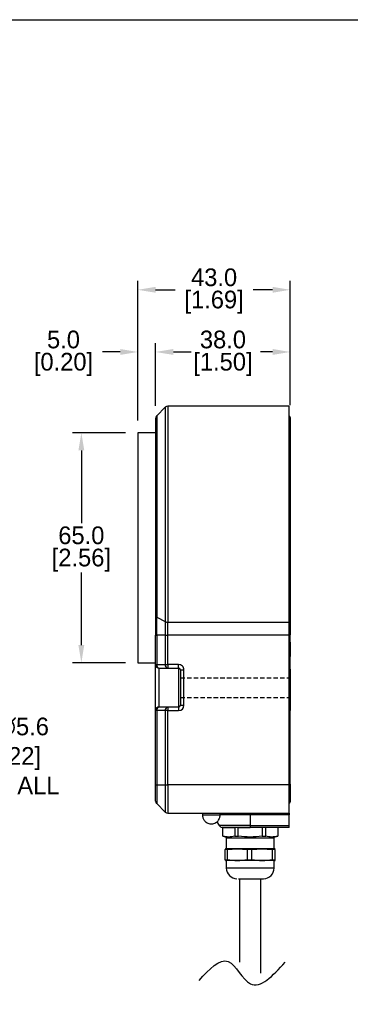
# Model space of a CAD drawing. Header units: inches. Extents: x 0 to 559, y 0 to 432.
# Tile 3 of 6: x 186 to 279, y 154 to 432. Entities that reach past the tile are written whole.
import ezdxf

# ---------------------------------------------------------------- set-up
doc = ezdxf.new("R2010")
doc.units = ezdxf.units.IN
doc.header["$LTSCALE"] = 10
doc.header["$MEASUREMENT"] = 0
doc.linetypes.add('HIDDEN2', pattern=[0.1875, 0.125, -0.0625])
doc.layers.add('DIMENSIONS', color=140, linetype='Continuous')
doc.layers.add('HIDDEN', color=102, linetype='HIDDEN2')
doc.dimstyles.get("Standard").update_dxf_attribs({"dimtxt": 5, "dimasz": 5, "dimexe": 2.5, "dimexo": 3.5, "dimgap": 1, "dimtad": 0, "dimtih": 1, "dimtoh": 1, "dimdec": 1, "dimzin": 0, "dimdsep": 46, "dimtxsty": 'Standard', "dimcen": 0, "dimadec": 0, "dimazin": 0, "dimtfac": 1, "dimtdec": 1, "dimtofl": 0, "dimtmove": 0, "dimatfit": 3, "dimfxl": 0, "dimtolj": 1, "dimtzin": 0, "dimarcsym": 0})

# ---------------------------------------------------------------- blocks, each defined once
blk = doc.blocks.new('*D24')
at = {"layer": 'DEFPOINTS', "color": 0}
for p in [(134.3, 245.19), (137.93, 240.93)]:
    blk.add_point(p, dxfattribs=at)
at = {"layer": 'DIMENSIONS', "color": 0, "lineweight": -2}
for p, q in [((152.58, 223.71), (141.17, 237.12)), ((157.58, 223.71), (152.58, 223.71))]:
    blk.add_line(p, q, dxfattribs=at)
at = {"layer": 'DIMENSIONS', "color": 0}
blk.add_solid([(141.81, 237.66), (140.54, 236.58), (137.93, 240.93)], dxfattribs=at)
at = {"layer": 'DIMENSIONS', "color": 0, "insert": (180.25, 223.71), "char_height": 5, "attachment_point": 5}
blk.add_mtext('\\A1; 2 X ∅5.6\\P [∅0.22]\\P THRU ALL', dxfattribs=at)
blk = doc.blocks.new('*D25')
at = {"layer": 'DEFPOINTS', "color": 0}
for p in [(219.47, 337.9), (224.47, 319.14), (219.47, 315.06)]:
    blk.add_point(p, dxfattribs=at)
at = {"layer": 'DIMENSIONS', "color": 0, "lineweight": -2}
for p, q in [((219.47, 318.56), (219.47, 340.4)), ((224.47, 322.64), (224.47, 340.4)), ((214.47, 337.9), (209.47, 337.9)), ((229.47, 337.9), (234.47, 337.9))]:
    blk.add_line(p, q, dxfattribs=at)
at = {"layer": 'DIMENSIONS', "color": 0}
for points in [[(214.47, 338.74), (214.47, 337.07), (219.47, 337.9)], [(229.47, 338.74), (229.47, 337.07), (224.47, 337.9)]]:
    blk.add_solid(points, dxfattribs=at)
at = {"layer": 'DIMENSIONS', "color": 0, "char_height": 5, "attachment_point": 5}
for s, insert in [('\\A1;5.0', (198.47, 341.4)), ('\\A1;[0.20]', (198.47, 334.4))]:
    blk.add_mtext(s, dxfattribs=dict(at, insert=insert))
blk = doc.blocks.new('*D26')
at = {"layer": 'DEFPOINTS', "color": 0}
for p in [(262.47, 337.9), (224.47, 319.14), (262.47, 319.36)]:
    blk.add_point(p, dxfattribs=at)
at = {"layer": 'DIMENSIONS', "color": 0, "lineweight": -2}
for p, q in [((224.47, 322.64), (224.47, 340.4)), ((262.47, 322.86), (262.47, 340.4)), ((229.47, 337.9), (232.89, 337.9)), ((257.47, 337.9), (254.06, 337.9))]:
    blk.add_line(p, q, dxfattribs=at)
at = {"layer": 'DIMENSIONS', "color": 0}
for points in [[(229.47, 338.74), (229.47, 337.07), (224.47, 337.9)], [(257.47, 338.74), (257.47, 337.07), (262.47, 337.9)]]:
    blk.add_solid(points, dxfattribs=at)
at = {"layer": 'DIMENSIONS', "color": 0, "char_height": 5, "attachment_point": 5}
for s, insert in [('\\A1;38.0', (243.47, 341.4)), ('\\A1;[1.50]', (243.47, 334.4))]:
    blk.add_mtext(s, dxfattribs=dict(at, insert=insert))
blk = doc.blocks.new('*D27')
at = {"layer": 'DEFPOINTS', "color": 0}
for p in [(262.47, 355.47), (262.47, 319.36), (219.47, 315.06)]:
    blk.add_point(p, dxfattribs=at)
at = {"layer": 'DIMENSIONS', "color": 0, "lineweight": -2}
for p, q in [((219.47, 318.56), (219.47, 357.97)), ((262.47, 322.86), (262.47, 357.97)), ((224.47, 355.47), (229.97, 355.47)), ((257.47, 355.47), (251.97, 355.47))]:
    blk.add_line(p, q, dxfattribs=at)
at = {"layer": 'DIMENSIONS', "color": 0}
for points in [[(224.47, 356.3), (224.47, 354.64), (219.47, 355.47)], [(257.47, 356.3), (257.47, 354.64), (262.47, 355.47)]]:
    blk.add_solid(points, dxfattribs=at)
at = {"layer": 'DIMENSIONS', "color": 0, "char_height": 5, "attachment_point": 5}
for s, insert in [('\\A1;43.0', (240.97, 358.97)), ('\\A1;[1.69]', (240.97, 351.97))]:
    blk.add_mtext(s, dxfattribs=dict(at, insert=insert))
blk = doc.blocks.new('*D35')
at = {"layer": 'DEFPOINTS', "color": 0}
for p in [(219.47, 315.06), (203.51, 250.06), (219.47, 250.06)]:
    blk.add_point(p, dxfattribs=at)
at = {"layer": 'DIMENSIONS', "color": 0, "lineweight": -2}
for p, q in [((215.97, 315.06), (201.01, 315.06)), ((203.51, 310.06), (203.51, 289.56)), ((203.51, 255.06), (203.51, 275.56)), ((215.97, 250.06), (201.01, 250.06))]:
    blk.add_line(p, q, dxfattribs=at)
at = {"layer": 'DIMENSIONS', "color": 0}
for points in [[(202.68, 310.06), (204.34, 310.06), (203.51, 315.06)], [(202.68, 255.06), (204.34, 255.06), (203.51, 250.06)]]:
    blk.add_solid(points, dxfattribs=at)
at = {"layer": 'DIMENSIONS', "color": 0, "char_height": 5, "attachment_point": 5}
for s, insert in [('\\A1;65.0', (203.51, 286.06)), ('\\A1;[2.56]', (203.51, 279.06))]:
    blk.add_mtext(s, dxfattribs=dict(at, insert=insert))

msp = doc.modelspace()

# ---------------------------------------------------------------- linework, layer by layer
at = {"color": 7, "linetype": 'Continuous'}
for p, q in [((227.18, 322.27), (224.77, 319.85)), ((262.17, 322.56), (227.89, 322.56)), ((262.17, 261.56), (262.17, 322.56)), ((224.47, 315.06), (219.47, 315.06)), ((219.47, 315.06), (219.47, 250.06)), ((224.77, 262.98), (227.18, 261.71)), ((224.77, 257.88), (224.77, 262.98)), ((227.18, 261.71), (227.18, 257.88)), ((227.89, 261.56), (262.17, 261.56)), ((227.89, 257.88), (227.89, 261.56)), ((262.17, 257.88), (262.17, 261.56)), ((224.47, 257.88), (224.77, 257.88)), ((224.47, 249.56), (224.47, 257.88)), ((227.18, 257.88), (224.77, 257.88)), ((224.77, 257.88), (224.77, 249.56)), ((227.18, 257.88), (227.89, 257.88)), ((227.18, 257.88), (227.18, 249.56)), ((262.17, 257.88), (227.89, 257.88)), ((227.89, 249.56), (227.89, 257.88)), ((262.17, 215.56), (262.17, 257.88)), ((262.47, 255.86), (262.47, 257.94)), ((262.47, 248.25), (262.47, 251.86)), ((219.47, 250.06), (224.47, 250.06)), ((224.47, 249.56), (224.77, 249.56)), ((224.77, 249.56), (227.18, 249.56)), ((225.47, 248.56), (227.89, 248.56)), ((225.47, 237.56), (225.47, 248.56)), ((227.18, 249.56), (227.89, 249.56)), ((230.97, 249.56), (227.89, 249.56)), ((227.89, 249.56), (227.89, 248.56)), ((227.89, 248.56), (230.97, 248.56)), ((230.97, 248.56), (230.97, 249.56)), ((230.97, 248.56), (230.97, 237.56)), ((231.47, 248.06), (231.47, 238.06)), ((231.47, 248.06), (232.47, 248.06)), ((232.47, 238.06), (232.47, 248.06)), ((224.77, 236.56), (224.47, 236.56)), ((224.47, 215.56), (224.47, 236.56)), ((227.18, 236.56), (224.77, 236.56)), ((224.77, 236.56), (224.77, 215.56)), ((227.89, 237.56), (225.47, 237.56)), ((227.89, 236.56), (227.18, 236.56)), ((227.18, 236.56), (227.18, 215.56)), ((230.97, 237.56), (227.89, 237.56)), ((227.89, 237.56), (227.89, 236.56)), ((227.89, 215.56), (227.89, 236.56)), ((227.89, 236.56), (230.97, 236.56)), ((230.97, 237.56), (230.97, 236.56)), ((231.47, 238.06), (232.47, 238.06)), ((262.47, 215.76), (262.47, 236.56)), ((224.47, 215.56), (224.77, 215.56)), ((224.77, 215.56), (227.18, 215.56)), ((224.77, 215.56), (224.77, 210.27)), ((227.18, 215.56), (227.18, 207.85)), ((227.18, 215.56), (227.89, 215.56)), ((262.17, 215.56), (227.89, 215.56)), ((227.89, 215.56), (227.89, 207.56)), ((262.17, 207.56), (262.17, 215.56)), ((227.18, 207.85), (224.77, 210.27)), ((227.89, 207.56), (262.17, 207.56)), ((237.67, 207.56), (237.67, 207.06)), ((242.67, 207.06), (242.67, 207.56)), ((251.17, 207.56), (251.17, 207.06)), ((262.17, 207.06), (251.17, 207.06)), ((251.17, 207.06), (251.17, 204.06)), ((262.17, 207.56), (262.17, 207.06)), ((262.17, 204.06), (262.17, 207.06)), ((241.76, 205.14), (242.38, 204.06)), ((243.42, 201.03), (243.42, 203.56)), ((243.42, 203.56), (246.8, 203.56)), ((245.24, 203.63), (245.27, 203.56)), ((246.8, 203.56), (246.8, 201.03)), ((247.8, 203.56), (246.8, 203.56)), ((247.8, 201.03), (247.8, 203.56)), ((247.8, 203.56), (251.17, 203.56)), ((251.17, 204.06), (262.17, 204.06)), ((251.17, 204.06), (251.17, 203.56)), ((262.17, 203.56), (251.17, 203.56)), ((254.55, 203.56), (254.55, 201.03)), ((255.55, 201.03), (255.55, 203.56)), ((258.92, 203.56), (258.92, 201.03)), ((262.17, 203.56), (262.17, 204.06)), ((243.42, 201.03), (245.17, 200.56)), ((243.42, 201.03), (243.45, 201.03)), ((244.42, 200.56), (244.42, 197.56)), ((244.42, 200.56), (251.17, 200.56)), ((246.8, 201.03), (246.77, 201.03)), ((246.8, 201.03), (247.3, 201.03)), ((247.3, 201.03), (247.8, 201.03)), ((247.8, 201.03), (247.85, 201.03)), ((251.17, 200.56), (257.92, 200.56)), ((254.55, 201.03), (254.5, 201.03)), ((254.55, 201.03), (255.05, 201.03)), ((255.05, 201.03), (255.55, 201.03)), ((255.55, 201.03), (255.57, 201.03)), ((257.17, 200.56), (258.92, 201.03)), ((257.92, 197.56), (257.92, 200.56)), ((258.92, 201.03), (258.9, 201.03)), ((244.42, 197.56), (244.17, 197.49)), ((244.42, 197.56), (251.17, 197.56)), ((251.17, 197.56), (257.92, 197.56)), ((258.18, 197.49), (257.92, 197.56)), ((244.17, 197.48), (244.1, 197.29)), ((244.37, 197.29), (244.1, 197.29)), ((244.1, 194.43), (244.1, 197.29)), ((244.65, 197.29), (244.37, 197.29)), ((244.65, 197.29), (244.65, 194.43)), ((244.69, 197.29), (244.65, 197.29)), ((250.42, 197.29), (250.38, 197.29)), ((250.99, 197.29), (250.42, 197.29)), ((250.42, 194.43), (250.42, 197.29)), ((251.57, 197.29), (250.99, 197.29)), ((251.57, 197.29), (251.57, 194.43)), ((251.61, 197.29), (251.57, 197.29)), ((257.49, 197.29), (257.45, 197.29)), ((257.49, 194.43), (257.49, 197.29)), ((257.79, 197.29), (257.49, 197.29)), ((258.09, 197.29), (257.79, 197.29)), ((258.09, 197.29), (258.09, 194.43)), ((258.09, 197.29), (258.09, 197.29)), ((258.25, 197.29), (258.25, 197.29)), ((258.25, 194.43), (258.25, 197.29)), ((244.17, 194.24), (244.1, 194.43)), ((244.1, 194.43), (244.37, 194.43)), ((244.17, 194.23), (244.42, 194.16)), ((244.37, 194.43), (244.65, 194.43)), ((244.42, 194.16), (244.42, 192.06)), ((251.17, 194.16), (244.42, 194.16)), ((244.65, 194.43), (244.69, 194.43)), ((250.38, 194.43), (250.42, 194.43)), ((250.42, 194.43), (250.99, 194.43)), ((250.99, 194.43), (251.57, 194.43)), ((257.92, 194.16), (251.17, 194.16)), ((251.57, 194.43), (251.61, 194.43)), ((257.45, 194.43), (257.49, 194.43)), ((257.49, 194.43), (257.79, 194.43)), ((257.79, 194.43), (258.09, 194.43)), ((257.92, 194.16), (258.18, 194.23)), ((257.92, 192.06), (257.92, 194.16)), ((258.09, 194.43), (258.09, 194.43)), ((258.25, 194.43), (258.25, 194.43)), ((248.17, 189.06), (248.17, 165.46)), ((254.17, 162.4), (254.17, 189.06))]:
    msp.add_line(p, q, dxfattribs=at)
at = {"color": 8, "linetype": 'Continuous'}
for p, q in [((227.18, 322.27), (227.18, 261.71)), ((227.89, 322.56), (227.89, 261.56)), ((224.77, 319.85), (224.77, 262.98)), ((262.17, 257.94), (262.47, 257.94)), ((262.17, 255.86), (262.47, 255.86)), ((262.17, 251.86), (262.47, 251.86)), ((262.17, 248.25), (262.47, 248.25)), ((262.17, 236.56), (262.47, 236.56)), ((262.17, 215.76), (262.47, 215.76)), ((237.67, 207.06), (240.77, 207.06)), ((240.77, 207.06), (242.67, 207.06)), ((251.17, 207.06), (242.67, 207.06)), ((251.17, 204.06), (242.38, 204.06)), ((257.92, 192.06), (244.42, 192.06))]:
    msp.add_line(p, q, dxfattribs=at)
at = {"color": 7, "linetype": 'Continuous'}
for centre, radius, start, end in [((227.89, 321.56), 1, 90, 135), ((225.47, 319.14), 1, 135, 180), ((261.97, 319.36), 0.5, 0, 66.4218), ((224.93, 263.41), 0.461, 187.4262, 249.1126), ((227.86, 263.11), 1.56, 244.3095, 271.1504), ((261.97, 255.86), 0.5, 293.5782, 0), ((225.47, 249.56), 1, 180, 270), ((225.65, 249.43), 0.893, 171.9505, 258.5782), ((228.06, 249.43), 0.893, 171.9505, 258.5782), ((230.97, 248.06), 0.5, 0, 90), ((225.47, 236.56), 1, 90, 180), ((225.65, 236.68), 0.893, 101.4218, 188.0495), ((228.06, 236.68), 0.893, 101.4218, 188.0495), ((230.97, 238.06), 0.5, 270, 0), ((261.97, 237.06), 0.5, 0, 66.4218), ((225.47, 210.97), 1, 180, 225), ((261.97, 210.76), 0.5, 293.5782, 0), ((227.89, 208.56), 1, 225, 270), ((243.25, 204.56), 1, 210, 270), ((247.42, 192.06), 3, 180, 270), ((254.92, 192.06), 3, 270, 0)]:
    msp.add_arc(centre, radius, start, end, dxfattribs=at)
at = {"color": 8, "linetype": 'Continuous'}
for centre, radius, start, end in [((262.16, 263.29), 0.329, 273.0024, 344.5697), ((262.04, 248.27), 0.437, 288.2369, 357.5897)]:
    msp.add_arc(centre, radius, start, end, dxfattribs=at)
at = {"color": 7, "linetype": 'Continuous'}
for points, knots in [([(224.47, 319.14), (224.47, 319.14), (224.47, 311.97), (224.47, 288.81), (224.47, 274.63), (224.47, 263.35)], [0, 0, 0, 0, 0.5, 0.5, 1, 1, 1, 1]), ([(262.47, 319.36), (262.47, 319.36), (262.47, 312.13), (262.47, 288.81), (262.47, 274.55), (262.47, 263.2)], [0, 0, 0, 0, 0.5, 0.5, 1, 1, 1, 1]), ([(262.47, 255.86), (262.47, 255.86), (262.47, 255.44), (262.47, 253.94), (262.47, 252.92), (262.47, 251.86)], [0, 0, 0, 0, 0.5, 0.5, 1, 1, 1, 1]), ([(224.47, 236.56), (224.47, 236.56), (224.47, 236.56), (224.47, 236.57), (224.47, 236.6), (224.47, 236.63), (224.47, 236.69), (224.47, 236.8), (224.47, 237.01), (224.47, 237.28), (224.47, 237.72), (224.47, 238.43), (224.47, 239.47), (224.47, 240.63), (224.47, 241.85), (224.47, 243.06), (224.47, 244.27), (224.47, 245.48), (224.47, 246.65), (224.47, 247.69), (224.47, 248.39), (224.47, 248.84), (224.47, 249.11), (224.47, 249.32), (224.47, 249.44), (224.47, 249.51), (224.47, 249.55), (224.47, 249.56), (224.47, 249.56)], [0, 0, 0, 0, 0.011673, 0.023325, 0.034972, 0.046628, 0.058309, 0.089193, 0.120101, 0.152272, 0.184469, 0.250118, 0.315768, 0.380053, 0.441772, 0.500003, 0.558234, 0.619953, 0.684238, 0.749887, 0.815537, 0.847707, 0.879904, 0.910787, 0.941696, 0.961137, 0.980548, 1, 1, 1, 1]), ([(232.47, 248.06), (232.47, 248.46), (232.31, 248.84), (231.75, 249.4), (231.37, 249.56), (230.97, 249.56)], [0, 0, 0, 0, 0.5, 0.5, 1, 1, 1, 1]), ([(262.47, 248.25), (262.47, 247.59), (262.47, 246.57), (262.47, 244.13), (262.47, 242.78), (262.47, 240.23), (262.47, 239.1), (262.47, 237.49), (262.47, 237.06), (262.47, 237.06)], [0, 0, 0, 0, 0.25, 0.25, 0.5, 0.5, 0.75, 0.75, 1, 1, 1, 1]), ([(262.47, 237.06), (262.47, 237.06), (262.47, 237.01), (262.47, 236.82), (262.47, 236.69), (262.47, 236.56)], [0, 0, 0, 0, 0.5, 0.5, 1, 1, 1, 1]), ([(224.47, 210.97), (224.47, 210.97), (224.47, 210.98), (224.47, 210.99), (224.47, 211.02), (224.47, 211.05), (224.47, 211.1), (224.47, 211.15), (224.47, 211.22), (224.47, 211.32), (224.47, 211.48), (224.47, 211.72), (224.47, 211.99), (224.47, 212.31), (224.47, 212.66), (224.47, 213.04), (224.47, 213.45), (224.47, 213.86), (224.47, 214.28), (224.47, 214.7), (224.47, 215.13), (224.47, 215.41), (224.47, 215.56)], [0, 0, 0, 0, 0.030233, 0.060268, 0.090169, 0.120006, 0.149844, 0.179752, 0.209798, 0.240047, 0.304323, 0.368671, 0.434315, 0.500032, 0.565676, 0.631394, 0.695669, 0.760018, 0.82027, 0.879991, 0.939721, 1, 1, 1, 1]), ([(237.67, 207.06), (237.69, 206.85), (237.71, 206.56), (237.83, 206.16), (237.99, 205.82), (238.24, 205.45), (238.57, 205.12), (238.99, 204.83), (239.49, 204.63), (240.04, 204.54), (240.63, 204.58), (241.19, 204.75), (241.69, 205.05), (242.08, 205.41), (242.35, 205.81), (242.52, 206.18), (242.64, 206.58), (242.66, 206.88), (242.67, 207.06)], [0, 0, 0, 0, 0.078246, 0.109997, 0.162951, 0.218691, 0.279294, 0.343632, 0.411372, 0.482381, 0.556831, 0.635368, 0.705807, 0.774794, 0.839377, 0.887151, 0.932081, 1, 1, 1, 1]), ([(251.17, 203.56), (251.08, 203.56), (250.88, 203.56), (250.59, 203.56), (250.3, 203.56), (250.02, 203.56), (249.57, 203.56), (248.98, 203.56), (248.24, 203.56), (247.52, 203.56), (246.59, 203.56), (245.53, 203.56), (244.67, 203.56), (244.13, 203.56), (243.8, 203.56), (243.55, 203.56), (243.39, 203.56), (243.3, 203.56), (243.26, 203.56), (243.25, 203.56), (243.25, 203.56)], [0, 0, 0, 0, 0.0233375, 0.0466314, 0.0699131, 0.0932138, 0.1165649, 0.1783074, 0.2400921, 0.3044088, 0.3687678, 0.5000057, 0.6312436, 0.6955603, 0.7599193, 0.8216618, 0.8834465, 0.9223029, 0.9611057, 1, 1, 1, 1]), ([(258.09, 197.29), (258.11, 197.34), (258.13, 197.45), (258.16, 197.51), (258.17, 197.49), (258.17, 197.49)], [0, 0, 0, 0, 0.4729403, 0.947341, 1, 1, 1, 1]), ([(247.88, 189.06), (248.15, 189.06), (248.57, 189.06), (249.4, 189.06), (250.11, 189.06), (250.87, 189.06), (251.85, 189.06), (253.02, 189.06), (253.95, 189.06), (254.51, 189.06), (254.79, 189.06), (254.93, 189.06), (254.91, 189.06), (254.9, 189.06)], [0, 0, 0, 0, 0.142395, 0.219049, 0.297329, 0.375609, 0.452263, 0.594658, 0.737053, 0.813707, 0.891987, 0.970267, 1, 1, 1, 1])]:
    msp.add_open_spline(points, degree=3, knots=knots, dxfattribs=at)
for points in [[(224.47, 263.35), (224.47, 261.71), (224.47, 259.81), (224.47, 257.88)], [(262.47, 263.2), (262.47, 261.62), (262.47, 259.8), (262.47, 257.94)], [(230.97, 236.56), (231.8, 236.56), (232.47, 237.23), (232.47, 238.06)], [(262.47, 215.76), (262.47, 213), (262.47, 210.76), (262.47, 210.76)], [(246.77, 201.03), (246.22, 200.9), (245.11, 200.75), (244, 200.9), (243.45, 201.03)], [(254.5, 201.03), (253.39, 200.9), (251.17, 200.75), (248.95, 200.9), (247.85, 201.03)], [(258.9, 201.03), (258.34, 200.9), (257.23, 200.75), (256.13, 200.9), (255.57, 201.03)], [(244.69, 197.29), (245.64, 197.42), (247.53, 197.56), (249.43, 197.42), (250.38, 197.29)], [(251.61, 197.29), (252.59, 197.42), (254.53, 197.56), (256.48, 197.42), (257.45, 197.29)], [(244.69, 194.43), (245.64, 194.3), (247.53, 194.15), (249.43, 194.3), (250.38, 194.43)], [(251.61, 194.43), (252.59, 194.3), (254.53, 194.15), (256.48, 194.3), (257.45, 194.43)], [(258.09, 194.43), (258.12, 194.3), (258.17, 194.15), (258.22, 194.3), (258.25, 194.43)]]:
    msp.add_open_spline(points, degree=3, dxfattribs=at)
at = {"layer": 'DEFPOINTS'}
msp.add_lwpolyline([(558.8, 0), (0, 0), (0, 431.8), (558.8, 431.8)], close=True, dxfattribs=at)
at = {"layer": 'DIMENSIONS'}
msp.add_spline([(236.74, 160.3), (244.94, 165.62), (251.21, 159.35), (260.98, 165.43)], degree=3, dxfattribs=at)
at = {"layer": 'HIDDEN'}
for p, q in [((231.47, 245.86), (262.47, 245.86)), ((231.47, 240.26), (262.47, 240.26))]:
    msp.add_line(p, q, dxfattribs=at)

# ---------------------------------------------------------------- dimensions: what is measured, and where the dimension line sits
at = {"layer": 'DIMENSIONS'}
for base, p1, p2, picture, middle in [((262.47, 355.47), (219.47, 315.06), (262.47, 319.36), '*D27', (240.97, 355.47)), ((219.47, 337.9), (224.47, 319.14), (219.47, 315.06), '*D25', (198.47, 337.9)), ((262.47, 337.9), (224.47, 319.14), (262.47, 319.36), '*D26', (243.47, 337.9))]:
    dim = msp.add_linear_dim(base=base, p1=p1, p2=p2, dimstyle='Standard', override={"dimpost": '\\X'}, dxfattribs=at)
    dim.commit()
    dim.dimension.update_dxf_attribs({"geometry": picture, "text_midpoint": middle})
dim = msp.add_linear_dim(base=(203.51, 250.06), p1=(219.47, 315.06), p2=(219.47, 250.06), angle=90, dimstyle='Standard', override={"dimpost": '\\X'}, dxfattribs=at)
dim.commit()
dim.dimension.update_dxf_attribs({"geometry": '*D35', "text_midpoint": (203.51, 282.56)})
dim = msp.add_diameter_dim_2p(p1=(134.3, 245.19), p2=(137.93, 240.93), text=' 2 X <>\\P THRU ALL', dimstyle='Standard', override={"dimpost": '\\X'}, dxfattribs=at)
dim.commit()
dim.dimension.update_dxf_attribs({"geometry": '*D24', "text_midpoint": (180.25, 223.71), "dimtype": 163})

doc.saveas('drawing.dxf')
